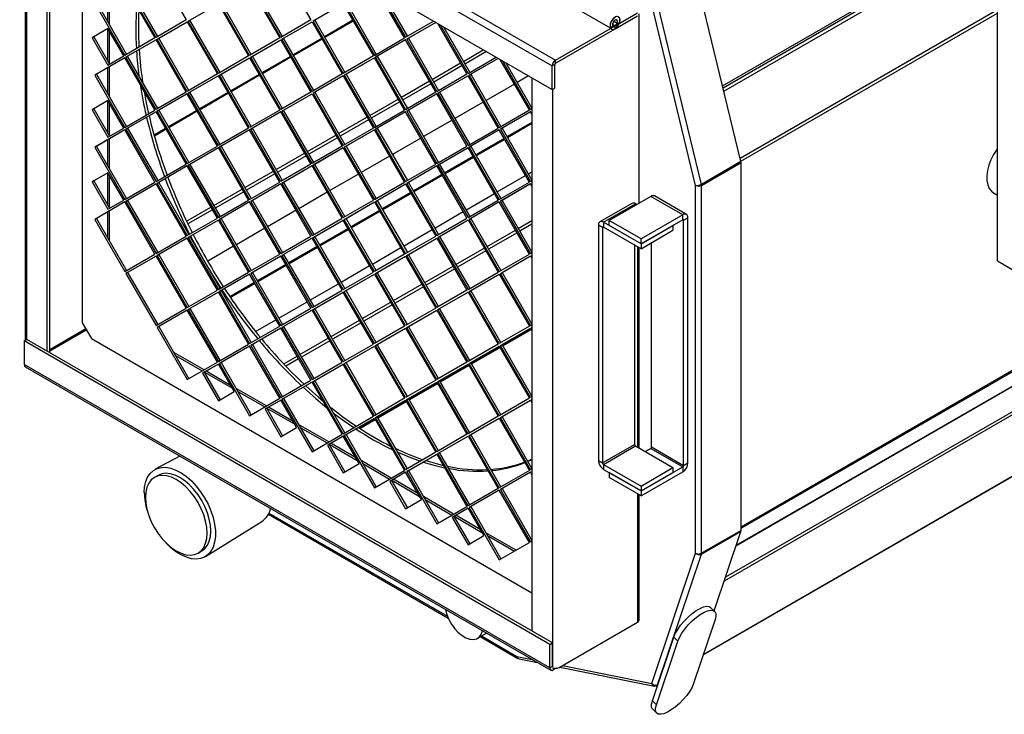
# Model space of a CAD drawing. Header units: millimetres. Extents: x 6 to 1085, y -668 to 515.
# Tile 2 of 9: x 588 to 915, y -668 to -438. Entities that reach past the tile are written whole.
import ezdxf

# ---------------------------------------------------------------- set-up
doc = ezdxf.new("R2010")
doc.units = ezdxf.units.MM

msp = doc.modelspace()

# ---------------------------------------------------------------- linework, layer by layer
at = {"color": 7, "linetype": 'Continuous', "lineweight": 25}
for p, q in [((912.32, -517.97), (912.32, -254.75)), ((783.94, -440.73), (607.16, -338.68)), ((588.89, -349.24), (765.66, -451.29)), ((587.76, -351.19), (764.53, -453.25)), ((587.76, -359.03), (764.53, -461.08)), ((589.62, -360.11), (589.62, -544.29)), ((596.88, -547.95), (596.88, -364.3)), ((597.73, -548.44), (597.73, -364.79)), ((608.54, -371.03), (608.54, -538.56)), ((821.56, -461.62), (912.32, -409.22)), ((633.01, -420.65), (643.01, -437.97)), ((674.45, -420.64), (684.45, -437.96)), ((827.21, -484.95), (812.64, -424.75)), ((622.65, -426.63), (632.65, -443.95)), ((633.01, -443.74), (623.01, -426.42)), ((633.58, -443.42), (623.58, -426.1)), ((664.09, -426.63), (674.09, -443.95)), ((674.45, -443.74), (664.45, -426.42)), ((675.01, -443.41), (665.01, -426.09)), ((715.52, -443.94), (705.87, -427.22)), ((706.59, -427.63), (715.88, -443.73)), ((707.72, -428.29), (716.45, -443.41)), ((612.65, -432.4), (622.65, -449.72)), ((613.22, -432.08), (623.22, -449.4)), ((643.73, -438.38), (653.73, -432.61)), ((644.29, -438.06), (653.73, -432.61)), ((653.73, -432.61), (663.73, -449.93)), ((664.09, -449.72), (654.09, -432.4)), ((664.65, -449.39), (654.65, -432.07)), ((695.17, -432.6), (685.17, -438.38)), ((695.17, -432.6), (685.73, -438.05)), ((695.17, -432.6), (705.17, -449.92)), ((695.52, -432.4), (705.52, -449.72)), ((696.09, -432.07), (706.09, -449.39)), ((812.12, -492.91), (797.59, -432.86)), ((814.06, -492.54), (799.48, -432.34)), ((643.01, -437.97), (633.01, -443.74)), ((684.45, -437.96), (674.45, -443.74)), ((785.39, -439.9), (792.89, -435.57)), ((785.39, -440.88), (792.89, -436.55)), ((793.36, -498.79), (793.36, -435.91)), ((617.04, -440.84), (611.79, -443.87)), ((617.04, -440.84), (612.36, -443.54)), ((622.29, -449.93), (617.04, -440.84)), ((633.37, -444.36), (643.37, -438.59)), ((633.94, -444.04), (643.37, -438.59)), ((643.37, -438.59), (653.37, -455.91)), ((643.73, -438.38), (644.29, -438.06)), ((653.73, -455.7), (643.73, -438.38)), ((654.29, -455.38), (644.29, -438.06)), ((674.81, -444.36), (684.81, -438.59)), ((675.37, -444.03), (684.81, -438.59)), ((684.81, -438.59), (694.81, -455.91)), ((685.17, -438.38), (685.73, -438.05)), ((685.17, -438.38), (695.17, -455.7)), ((685.73, -438.05), (695.73, -455.37)), ((715.88, -443.73), (725.18, -438.37)), ((725.9, -438.78), (716.24, -444.36)), ((725.9, -438.78), (716.81, -444.03)), ((736.24, -455.9), (726.59, -439.18)), ((727.31, -439.59), (736.6, -455.7)), ((728.44, -440.25), (737.17, -455.37)), ((765.66, -451.29), (785.39, -439.9)), ((765.66, -452.27), (785.39, -440.88)), ((784.68, -439.82), (783.94, -440.73)), ((785, -438.36), (786.1, -439)), ((785.39, -440.88), (785.39, -439.9)), ((786.1, -439), (786.85, -439.05)), ((612.36, -443.54), (611.79, -443.87)), ((611.79, -443.87), (617.04, -452.96)), ((612.36, -443.54), (617.61, -452.64)), ((632.65, -443.95), (622.65, -449.72)), ((633.37, -444.36), (633.94, -444.04)), ((643.37, -461.69), (633.37, -444.36)), ((643.94, -461.36), (633.94, -444.04)), ((674.09, -443.95), (664.09, -449.72)), ((674.81, -444.36), (675.37, -444.03)), ((684.81, -461.68), (674.81, -444.36)), ((685.37, -461.35), (675.37, -444.03)), ((705.52, -449.72), (715.52, -443.94)), ((716.24, -444.36), (716.81, -444.03)), ((716.24, -444.36), (726.24, -461.68)), ((716.81, -444.03), (726.81, -461.35)), ((633.01, -444.57), (623.01, -450.35)), ((633.01, -444.57), (623.58, -450.02)), ((643.01, -461.89), (633.01, -444.57)), ((664.45, -450.34), (674.45, -444.57)), ((665.01, -450.02), (674.45, -444.57)), ((674.45, -444.57), (684.45, -461.89)), ((715.88, -444.56), (705.88, -450.34)), ((715.88, -444.56), (706.45, -450.01)), ((725.88, -461.88), (715.88, -444.56)), ((622.65, -450.55), (612.65, -456.33)), ((622.65, -450.55), (613.22, -456)), ((617.04, -452.96), (622.29, -449.93)), ((632.65, -467.87), (622.65, -450.55)), ((623.01, -450.35), (623.58, -450.02)), ((633.01, -467.67), (623.01, -450.35)), ((633.58, -467.34), (623.58, -450.02)), ((663.73, -449.93), (653.73, -455.7)), ((654.09, -456.33), (664.09, -450.55)), ((654.65, -456), (664.09, -450.55)), ((664.09, -450.55), (674.09, -467.87)), ((664.45, -450.34), (665.01, -450.02)), ((674.45, -467.66), (664.45, -450.34)), ((675.01, -467.34), (665.01, -450.02)), ((705.17, -449.92), (695.17, -455.7)), ((705.52, -450.55), (695.52, -456.32)), ((705.52, -450.55), (696.09, -455.99)), ((715.52, -467.87), (705.52, -450.55)), ((705.88, -450.34), (706.45, -450.01)), ((705.88, -450.34), (715.88, -467.66)), ((706.45, -450.01), (716.45, -467.33)), ((736.6, -455.7), (745.9, -450.33)), ((746.62, -450.74), (736.96, -456.32)), ((746.62, -450.74), (737.53, -455.99)), ((756.96, -467.86), (747.31, -451.14)), ((748.03, -451.56), (757.32, -467.66)), ((749.16, -452.21), (757.81, -467.2)), ((765.38, -452.76), (764.53, -453.25)), ((764.53, -461.08), (764.53, -453.25)), ((765.38, -460.59), (765.38, -452.76)), ((765.66, -452.27), (765.66, -451.29)), ((613.22, -456), (612.65, -456.33)), ((612.65, -456.33), (622.65, -473.65)), ((613.22, -456), (623.22, -473.32)), ((653.37, -455.91), (643.37, -461.69)), ((653.73, -456.53), (643.73, -462.31)), ((653.73, -456.53), (644.29, -461.98)), ((663.73, -473.85), (653.73, -456.53)), ((654.09, -456.33), (654.65, -456)), ((664.09, -473.65), (654.09, -456.33)), ((664.65, -473.32), (654.65, -456)), ((694.81, -455.91), (684.81, -461.68)), ((695.17, -456.53), (685.17, -462.3)), ((695.17, -456.53), (685.73, -461.98)), ((695.17, -456.53), (705.17, -473.85)), ((695.52, -456.32), (696.09, -455.99)), ((695.52, -456.32), (705.52, -473.64)), ((696.09, -455.99), (706.09, -473.32)), ((726.24, -461.68), (736.24, -455.9)), ((736.6, -456.52), (726.6, -462.3)), ((736.6, -456.52), (727.17, -461.97)), ((746.6, -473.85), (736.6, -456.52)), ((736.96, -456.32), (737.53, -455.99)), ((736.96, -456.32), (746.96, -473.64)), ((737.53, -455.99), (747.53, -473.31)), ((756.71, -456.57), (752.93, -458.75)), ((757.81, -457.21), (757.81, -640.86)), ((752.01, -459.28), (742.57, -464.73)), ((764.53, -461.08), (765.38, -460.59)), ((643.01, -461.89), (633.01, -467.67)), ((643.37, -462.51), (633.37, -468.29)), ((643.37, -462.51), (633.94, -467.96)), ((653.37, -479.84), (643.37, -462.51)), ((643.73, -462.31), (644.29, -461.98)), ((653.73, -479.63), (643.73, -462.31)), ((654.29, -479.3), (644.29, -461.98)), ((684.45, -461.89), (674.45, -467.66)), ((674.81, -468.29), (684.81, -462.51)), ((675.37, -467.96), (684.81, -462.51)), ((684.81, -462.51), (694.81, -479.83)), ((685.17, -462.3), (685.73, -461.98)), ((685.17, -462.3), (695.17, -479.62)), ((685.73, -461.98), (695.73, -479.3)), ((715.88, -467.66), (725.88, -461.88)), ((726.24, -462.51), (716.24, -468.28)), ((726.24, -462.51), (716.81, -467.96)), ((736.24, -479.83), (726.24, -462.51)), ((726.6, -462.3), (727.17, -461.97)), ((726.6, -462.3), (736.6, -479.62)), ((727.17, -461.97), (737.17, -479.29)), ((617.04, -464.76), (611.79, -467.8)), ((617.04, -464.76), (612.36, -467.47)), ((622.29, -473.86), (617.04, -464.76)), ((741.65, -465.27), (732.21, -470.71)), ((757.32, -467.66), (757.81, -467.37)), ((612.36, -467.47), (611.79, -467.8)), ((611.79, -467.8), (617.04, -476.89)), ((612.36, -467.47), (617.61, -476.56)), ((622.65, -473.65), (632.65, -467.87)), ((633.01, -468.5), (623.01, -474.27)), ((633.01, -468.5), (623.58, -473.94)), ((643.01, -485.82), (633.01, -468.5)), ((633.37, -468.29), (633.94, -467.96)), ((633.37, -468.29), (643.37, -485.61)), ((633.94, -467.96), (643.94, -485.28)), ((674.09, -467.87), (664.09, -473.65)), ((674.45, -468.49), (664.45, -474.27)), ((674.45, -468.49), (665.01, -473.94)), ((684.45, -485.81), (674.45, -468.49)), ((674.81, -468.29), (675.37, -467.96)), ((684.81, -485.61), (674.81, -468.29)), ((685.37, -485.28), (675.37, -467.96)), ((705.52, -473.64), (715.52, -467.87)), ((715.88, -468.49), (705.88, -474.26)), ((715.88, -468.49), (706.45, -473.94)), ((725.88, -485.81), (715.88, -468.49)), ((716.24, -468.28), (716.81, -467.96)), ((716.24, -468.28), (726.24, -485.6)), ((716.81, -467.96), (726.81, -485.28)), ((746.96, -473.64), (756.96, -467.86)), ((757.32, -468.49), (747.32, -474.26)), ((757.32, -468.49), (747.89, -473.93)), ((757.81, -469.34), (757.32, -468.49)), ((757.81, -468.2), (757.68, -468.28)), ((757.81, -468.2), (757.68, -468.28)), ((757.68, -468.28), (757.81, -468.51)), ((827.25, -606.71), (1066.66, -468.5)), ((617.04, -476.89), (622.29, -473.86)), ((623.01, -474.27), (623.58, -473.94)), ((623.58, -473.94), (633.58, -491.27)), ((663.73, -473.85), (653.73, -479.63)), ((664.45, -474.27), (665.01, -473.94)), ((675.01, -491.26), (665.01, -473.94)), ((705.17, -473.85), (695.17, -479.62)), ((705.88, -474.26), (706.45, -473.94)), ((706.45, -473.94), (716.45, -491.26)), ((731.29, -471.25), (721.85, -476.69)), ((736.6, -479.62), (746.6, -473.85)), ((747.32, -474.26), (747.89, -473.93)), ((747.89, -473.93), (757.81, -491.13)), ((622.65, -474.48), (612.65, -480.25)), ((622.65, -474.48), (613.22, -479.93)), ((632.65, -491.8), (622.65, -474.48)), ((623.01, -474.27), (633.01, -491.59)), ((664.09, -474.48), (654.09, -480.25)), ((664.09, -474.48), (654.65, -479.92)), ((674.09, -491.8), (664.09, -474.48)), ((674.45, -491.59), (664.45, -474.27)), ((705.52, -474.47), (695.52, -480.25)), ((705.52, -474.47), (696.09, -479.92)), ((715.52, -491.79), (705.52, -474.47)), ((705.88, -474.26), (715.88, -491.58)), ((720.93, -477.23), (711.49, -482.67)), ((746.96, -474.47), (736.96, -480.24)), ((746.96, -474.47), (737.53, -479.92)), ((756.96, -491.79), (746.96, -474.47)), ((747.32, -474.26), (757.32, -491.58)), ((825.6, -612.55), (1064.63, -474.56)), ((825.66, -612.37), (1064.69, -474.38)), ((613.22, -479.93), (612.65, -480.25)), ((612.65, -480.25), (622.65, -497.57)), ((613.22, -479.93), (623.22, -497.25)), ((643.37, -485.61), (653.37, -479.84)), ((653.73, -480.46), (643.73, -486.23)), ((653.73, -480.46), (644.29, -485.91)), ((663.73, -497.78), (653.73, -480.46)), ((654.09, -480.25), (654.65, -479.92)), ((654.09, -480.25), (664.09, -497.57)), ((654.65, -479.92), (664.65, -497.24)), ((694.81, -479.83), (684.81, -485.61)), ((695.17, -480.45), (685.17, -486.23)), ((695.17, -480.45), (685.73, -485.9)), ((695.17, -480.45), (705.17, -497.77)), ((695.52, -480.25), (696.09, -479.92)), ((695.52, -480.25), (705.52, -497.57)), ((696.09, -479.92), (706.09, -497.24)), ((726.24, -485.6), (736.24, -479.83)), ((736.6, -480.45), (726.6, -486.22)), ((736.6, -480.45), (727.17, -485.9)), ((746.6, -497.77), (736.6, -480.45)), ((736.96, -480.24), (737.53, -479.92)), ((736.96, -480.24), (746.96, -497.56)), ((737.53, -479.92), (747.53, -497.24)), ((710.57, -483.21), (701.13, -488.65)), ((633.01, -491.59), (643.01, -485.82)), ((643.37, -486.44), (633.37, -492.21)), ((643.37, -486.44), (633.94, -491.89)), ((653.37, -503.76), (643.37, -486.44)), ((643.73, -486.23), (644.29, -485.91)), ((643.73, -486.23), (653.73, -503.55)), ((644.29, -485.91), (654.29, -503.23)), ((684.45, -485.81), (674.45, -491.59)), ((684.81, -486.44), (674.81, -492.21)), ((684.81, -486.44), (675.37, -491.88)), ((694.81, -503.76), (684.81, -486.44)), ((685.17, -486.23), (685.73, -485.9)), ((695.17, -503.55), (685.17, -486.23)), ((695.73, -503.22), (685.73, -485.9)), ((715.88, -491.58), (725.88, -485.81)), ((726.24, -486.43), (716.24, -492.21)), ((726.24, -486.43), (716.81, -491.88)), ((736.24, -503.75), (726.24, -486.43)), ((726.6, -486.22), (727.17, -485.9)), ((726.6, -486.22), (736.6, -503.54)), ((727.17, -485.9), (737.17, -503.22)), ((827.21, -484.95), (814.06, -492.54)), ((814.1, -492.9), (827.25, -485.31)), ((826.92, -485.11), (827.25, -485.31)), ((827.25, -607.44), (827.25, -485.31)), ((617.04, -488.69), (611.79, -491.72)), ((617.04, -488.69), (612.36, -491.39)), ((622.29, -497.78), (617.04, -488.69)), ((700.21, -489.19), (690.77, -494.64)), ((746.28, -495.08), (755.72, -489.64)), ((756.64, -489.1), (757.81, -488.43)), ((612.36, -491.39), (611.79, -491.72)), ((611.79, -491.72), (617.04, -500.81)), ((612.36, -491.39), (617.61, -500.49)), ((622.65, -497.57), (632.65, -491.8)), ((633.01, -492.42), (623.01, -498.2)), ((633.01, -492.42), (623.58, -497.87)), ((643.01, -509.74), (633.01, -492.42)), ((633.37, -492.21), (633.94, -491.89)), ((633.37, -492.21), (643.37, -509.53)), ((633.94, -491.89), (643.94, -509.21)), ((664.09, -497.57), (674.09, -491.8)), ((674.45, -492.42), (664.45, -498.19)), ((674.45, -492.42), (665.01, -497.87)), ((684.45, -509.74), (674.45, -492.42)), ((674.81, -492.21), (675.37, -491.88)), ((674.81, -492.21), (684.81, -509.53)), ((675.37, -491.88), (685.37, -509.2)), ((705.52, -497.57), (715.52, -491.79)), ((705.88, -498.19), (715.88, -492.41)), ((706.45, -497.86), (715.88, -492.41)), ((715.88, -492.41), (725.88, -509.73)), ((716.24, -492.21), (716.81, -491.88)), ((716.24, -492.21), (726.24, -509.53)), ((716.81, -491.88), (726.81, -509.2)), ((746.96, -497.56), (756.96, -491.79)), ((757.32, -492.41), (747.32, -498.18)), ((757.32, -492.41), (747.89, -497.86)), ((757.32, -491.58), (757.81, -491.29)), ((757.81, -493.27), (757.32, -492.41)), ((757.81, -492.12), (757.68, -492.2)), ((757.68, -492.2), (757.81, -492.12)), ((757.68, -492.2), (757.81, -492.44)), ((812.12, -615.03), (812.12, -492.91)), ((813.73, -492.68), (814.1, -492.9)), ((814.1, -615.04), (814.1, -492.9)), ((689.85, -495.17), (680.41, -500.62)), ((735.92, -501.06), (745.36, -495.62)), ((797.27, -496.53), (783.41, -504.53)), ((807.88, -502.65), (797.27, -496.53)), ((809.08, -502.53), (798.47, -496.41)), ((911.06, -495.36), (912.32, -496.09)), ((622.65, -498.4), (612.65, -504.18)), ((622.65, -498.4), (613.22, -503.85)), ((617.04, -500.81), (622.29, -497.78)), ((632.65, -515.72), (622.65, -498.4)), ((623.01, -498.2), (623.58, -497.87)), ((623.01, -498.2), (633.01, -515.52)), ((623.58, -497.87), (633.58, -515.19)), ((653.73, -503.55), (663.73, -497.78)), ((664.09, -498.4), (654.09, -504.17)), ((664.09, -498.4), (654.65, -503.85)), ((674.09, -515.72), (664.09, -498.4)), ((664.45, -498.19), (665.01, -497.87)), ((664.45, -498.19), (674.45, -515.51)), ((665.01, -497.87), (675.01, -515.19)), ((695.17, -503.55), (705.17, -497.77)), ((695.52, -504.17), (705.52, -498.4)), ((696.09, -503.84), (705.52, -498.4)), ((705.52, -498.4), (715.52, -515.72)), ((705.88, -498.19), (706.45, -497.86)), ((705.88, -498.19), (715.88, -515.51)), ((706.45, -497.86), (716.45, -515.18)), ((736.6, -503.54), (746.6, -497.77)), ((746.96, -498.39), (736.96, -504.17)), ((746.96, -498.39), (737.53, -503.84)), ((756.96, -515.71), (746.96, -498.39)), ((747.32, -498.18), (747.89, -497.86)), ((747.32, -498.18), (757.32, -515.51)), ((747.89, -497.86), (757.81, -515.06)), ((790.98, -498.86), (780.37, -504.98)), ((781.57, -505.1), (792.18, -498.97)), ((792.6, -499.22), (792.18, -498.97)), ((679.49, -501.15), (670.05, -506.6)), ((725.56, -507.05), (735, -501.6)), ((807.88, -502.65), (794.02, -510.65)), ((807.88, -504.28), (807.88, -502.65)), ((613.22, -503.85), (612.65, -504.18)), ((612.65, -504.18), (622.65, -521.5)), ((613.22, -503.85), (623.22, -521.17)), ((643.37, -509.53), (653.37, -503.76)), ((653.73, -504.38), (643.73, -510.16)), ((653.73, -504.38), (644.29, -509.83)), ((663.73, -521.7), (653.73, -504.38)), ((654.09, -504.17), (654.65, -503.85)), ((654.09, -504.17), (664.09, -521.49)), ((654.65, -503.85), (664.65, -521.17)), ((684.81, -509.53), (694.81, -503.76)), ((685.17, -510.15), (695.17, -504.38)), ((685.73, -509.83), (695.17, -504.38)), ((705.17, -521.7), (695.17, -504.38)), ((695.52, -504.17), (696.09, -503.84)), ((705.52, -521.49), (695.52, -504.17)), ((706.09, -521.16), (696.09, -503.84)), ((726.24, -509.53), (736.24, -503.75)), ((726.6, -510.15), (736.6, -504.37)), ((727.17, -509.82), (736.6, -504.37)), ((736.6, -504.37), (746.6, -521.69)), ((736.96, -504.17), (737.53, -503.84)), ((736.96, -504.17), (746.96, -521.49)), ((737.53, -503.84), (747.53, -521.16)), ((781.29, -506.89), (779.88, -506.08)), ((779.88, -506.08), (779.88, -584.22)), ((781.57, -505.1), (781.57, -506.73)), ((794.02, -512.28), (781.57, -505.1)), ((794.02, -510.65), (783.41, -504.53)), ((783.41, -506.16), (783.41, -504.53)), ((794.02, -512.28), (783.41, -506.16)), ((807.88, -504.28), (794.02, -512.28)), ((794.02, -512.28), (804.63, -506.16)), ((804.63, -506.16), (804.63, -507.79)), ((808.16, -504.44), (809.58, -503.63)), ((808.16, -585.85), (808.16, -504.44)), ((809.58, -585.04), (809.58, -503.63)), ((633.01, -515.52), (643.01, -509.74)), ((643.73, -510.16), (644.29, -509.83)), ((644.29, -509.83), (654.29, -527.15)), ((669.13, -507.13), (659.69, -512.58)), ((674.45, -515.51), (684.45, -509.74)), ((685.17, -510.15), (685.73, -509.83)), ((695.73, -527.15), (685.73, -509.83)), ((715.2, -513.03), (724.64, -507.58)), ((715.88, -515.51), (725.88, -509.73)), ((726.6, -510.15), (727.17, -509.82)), ((727.17, -509.82), (737.17, -527.14)), ((781.29, -506.89), (781.29, -585.04)), ((794.02, -513.92), (781.57, -506.73)), ((794.02, -513.92), (804.63, -507.79)), ((643.37, -510.36), (633.37, -516.14)), ((643.37, -510.36), (633.94, -515.81)), ((653.37, -527.68), (643.37, -510.36)), ((643.73, -510.16), (653.73, -527.48)), ((658.77, -513.11), (650.17, -518.08)), ((684.81, -510.36), (674.81, -516.13)), ((684.81, -510.36), (675.37, -515.81)), ((694.81, -527.68), (684.81, -510.36)), ((695.17, -527.47), (685.17, -510.15)), ((716.24, -516.13), (726.24, -510.36)), ((716.81, -515.8), (726.24, -510.36)), ((726.24, -510.36), (736.24, -527.68)), ((726.6, -510.15), (736.6, -527.47)), ((791.9, -512.69), (791.9, -578.91)), ((794.02, -512.28), (794.02, -510.65)), ((794.02, -512.28), (794.02, -513.92)), ((797.55, -579.73), (797.55, -511.87)), ((814.65, -648.79), (1052.16, -511.68)), ((622.65, -521.5), (632.65, -515.72)), ((633.01, -516.35), (623.01, -522.12)), ((633.01, -516.35), (623.58, -521.79)), ((643.01, -533.67), (633.01, -516.35)), ((633.37, -516.14), (633.94, -515.81)), ((633.37, -516.14), (643.37, -533.46)), ((633.94, -515.81), (643.94, -533.13)), ((664.09, -521.49), (674.09, -515.72)), ((674.45, -516.34), (664.45, -522.12)), ((674.45, -516.34), (665.01, -521.79)), ((684.45, -533.66), (674.45, -516.34)), ((674.81, -516.13), (675.37, -515.81)), ((674.81, -516.13), (684.81, -533.46)), ((675.37, -515.81), (685.37, -533.13)), ((704.84, -519.01), (714.28, -513.56)), ((715.52, -515.72), (705.52, -521.49)), ((705.88, -522.11), (715.88, -516.34)), ((706.45, -521.79), (715.88, -516.34)), ((715.88, -516.34), (725.88, -533.66)), ((716.24, -516.13), (716.81, -515.8)), ((726.24, -533.45), (716.24, -516.13)), ((726.81, -533.12), (716.81, -515.8)), ((746.96, -521.49), (756.96, -515.71)), ((747.32, -522.11), (757.32, -516.33)), ((747.89, -521.78), (757.32, -516.33)), ((757.32, -515.51), (757.81, -515.22)), ((757.32, -516.33), (757.81, -517.19)), ((757.81, -516.05), (757.68, -516.13)), ((757.68, -516.13), (757.81, -516.05)), ((757.68, -516.13), (757.81, -516.36)), ((793.36, -580.08), (793.36, -513.53)), ((694.48, -524.99), (703.92, -519.54)), ((912.32, -517.97), (917.97, -521.24)), ((623.58, -521.79), (623.01, -522.12)), ((623.01, -522.12), (633.01, -539.44)), ((623.58, -521.79), (633.58, -539.12)), ((653.73, -527.48), (663.73, -521.7)), ((664.09, -522.32), (654.09, -528.1)), ((664.09, -522.32), (654.65, -527.77)), ((674.09, -539.64), (664.09, -522.32)), ((664.45, -522.12), (665.01, -521.79)), ((664.45, -522.12), (674.45, -539.44)), ((665.01, -521.79), (675.01, -539.11)), ((695.17, -527.47), (705.17, -521.7)), ((695.52, -528.1), (705.52, -522.32)), ((696.09, -527.77), (705.52, -522.32)), ((705.52, -522.32), (715.52, -539.64)), ((705.88, -522.11), (706.45, -521.79)), ((715.88, -539.43), (705.88, -522.11)), ((716.45, -539.11), (706.45, -521.79)), ((736.6, -527.47), (746.6, -521.69)), ((736.96, -528.09), (746.96, -522.32)), ((737.53, -527.76), (746.96, -522.32)), ((746.96, -522.32), (756.96, -539.64)), ((747.32, -522.11), (747.89, -521.78)), ((747.32, -522.11), (757.32, -539.43)), ((747.89, -521.78), (757.81, -538.98)), ((684.12, -530.97), (693.56, -525.52)), ((643.37, -533.46), (653.37, -527.68)), ((653.73, -528.31), (643.73, -534.08)), ((653.73, -528.31), (644.29, -533.75)), ((663.73, -545.63), (653.73, -528.31)), ((654.09, -528.1), (654.65, -527.77)), ((654.09, -528.1), (664.09, -545.42)), ((654.65, -527.77), (664.65, -545.09)), ((684.81, -533.46), (694.81, -527.68)), ((685.17, -534.08), (695.17, -528.3)), ((685.73, -533.75), (695.17, -528.3)), ((705.17, -545.62), (695.17, -528.3)), ((695.52, -528.1), (696.09, -527.77)), ((705.52, -545.42), (695.52, -528.1)), ((706.09, -545.09), (696.09, -527.77)), ((736.24, -527.68), (726.24, -533.45)), ((726.6, -534.07), (736.6, -528.3)), ((727.17, -533.75), (736.6, -528.3)), ((736.6, -528.3), (746.6, -545.62)), ((736.96, -528.09), (737.53, -527.76)), ((746.96, -545.41), (736.96, -528.09)), ((747.53, -545.09), (737.53, -527.76)), ((673.76, -536.95), (683.2, -531.5)), ((633.01, -539.44), (643.01, -533.67)), ((643.37, -534.29), (633.37, -540.06)), ((643.37, -534.29), (633.93, -539.74)), ((653.37, -551.61), (643.37, -534.29)), ((643.73, -534.08), (644.29, -533.75)), ((643.73, -534.08), (653.73, -551.4)), ((644.29, -533.75), (654.29, -551.08)), ((674.45, -539.44), (684.45, -533.66)), ((684.81, -534.28), (674.81, -540.06)), ((684.81, -534.28), (675.37, -539.73)), ((694.81, -551.61), (684.81, -534.28)), ((685.17, -534.08), (685.73, -533.75)), ((695.17, -551.4), (685.17, -534.08)), ((695.73, -551.07), (685.73, -533.75)), ((725.88, -533.66), (715.88, -539.43)), ((716.24, -540.06), (726.24, -534.28)), ((716.81, -539.73), (726.24, -534.28)), ((726.24, -534.28), (736.24, -551.6)), ((726.6, -534.07), (727.17, -533.75)), ((736.6, -551.39), (726.6, -534.07)), ((737.17, -551.07), (727.17, -533.75)), ((608.54, -538.56), (611.54, -543.75)), ((666.06, -541.39), (672.84, -537.48)), ((757.32, -539.43), (757.81, -539.14)), ((609.69, -540.54), (597.73, -547.44)), ((597.73, -547.78), (609.83, -540.79)), ((633.93, -539.74), (633.37, -540.06)), ((633.37, -540.06), (643.37, -557.38)), ((633.93, -539.74), (643.93, -557.06)), ((664.09, -545.42), (674.09, -539.64)), ((674.45, -540.27), (664.45, -546.04)), ((674.45, -540.27), (665.01, -545.72)), ((684.45, -557.59), (674.45, -540.27)), ((674.81, -540.06), (675.37, -539.73)), ((674.81, -540.06), (684.81, -557.38)), ((675.37, -539.73), (685.37, -557.05)), ((715.52, -539.64), (705.52, -545.42)), ((705.88, -546.04), (715.88, -540.26)), ((706.45, -545.71), (715.88, -540.26)), ((715.88, -540.26), (725.88, -557.58)), ((716.24, -540.06), (716.81, -539.73)), ((726.24, -557.38), (716.24, -540.06)), ((726.81, -557.05), (716.81, -539.73)), ((756.96, -539.64), (746.96, -545.41)), ((747.32, -546.03), (757.32, -540.26)), ((747.89, -545.71), (757.32, -540.26)), ((757.32, -540.26), (757.81, -541.12)), ((757.68, -540.05), (757.81, -539.97)), ((757.68, -540.05), (757.81, -539.97)), ((757.81, -540.29), (757.68, -540.05)), ((589.23, -544.52), (590.08, -544.03)), ((763.75, -645.26), (589.23, -544.52)), ((589.23, -544.52), (589.23, -552.35)), ((764.6, -644.77), (590.08, -544.03)), ((611.54, -543.75), (757.81, -628.19)), ((653.73, -551.4), (663.73, -545.63)), ((664.45, -546.04), (665.01, -545.72)), ((665.01, -545.72), (675.01, -563.04)), ((695.17, -551.4), (705.17, -545.62)), ((705.88, -546.04), (706.45, -545.71)), ((716.45, -563.03), (706.45, -545.71)), ((746.6, -545.62), (736.6, -551.39)), ((747.32, -546.03), (747.89, -545.71)), ((757.81, -562.91), (747.89, -545.71)), ((664.09, -546.25), (654.09, -552.02)), ((664.09, -546.25), (654.65, -551.7)), ((674.09, -563.57), (664.09, -546.25)), ((664.45, -546.04), (674.45, -563.36)), ((695.52, -552.02), (705.52, -546.25)), ((696.09, -551.69), (705.52, -546.25)), ((705.52, -546.25), (715.52, -563.57)), ((715.88, -563.36), (705.88, -546.04)), ((736.96, -552.02), (746.96, -546.24)), ((737.53, -551.69), (746.96, -546.24)), ((746.96, -546.24), (756.96, -563.56)), ((757.32, -563.35), (747.32, -546.03)), ((763.75, -653.1), (589.23, -552.35)), ((643.37, -557.38), (653.37, -551.61)), ((653.73, -552.23), (648.48, -555.26)), ((653.73, -552.23), (649.04, -554.94)), ((658.98, -561.32), (653.73, -552.23)), ((654.65, -551.7), (654.09, -552.02)), ((654.09, -552.02), (664.09, -569.34)), ((654.65, -551.7), (664.65, -569.02)), ((684.81, -557.38), (694.81, -551.61)), ((685.17, -558), (695.17, -552.23)), ((685.73, -557.68), (695.17, -552.23)), ((705.17, -569.55), (695.17, -552.23)), ((695.52, -552.02), (696.09, -551.69)), ((705.52, -569.34), (695.52, -552.02)), ((706.09, -569.01), (696.09, -551.69)), ((736.24, -551.6), (726.24, -557.38)), ((726.6, -558), (736.6, -552.22)), ((727.17, -557.67), (736.6, -552.22)), ((736.6, -552.22), (746.6, -569.54)), ((736.96, -552.02), (737.53, -551.69)), ((746.96, -569.34), (736.96, -552.02)), ((747.53, -569.01), (737.53, -551.69)), ((589.57, -553.09), (764.08, -653.83)), ((649.04, -554.94), (648.48, -555.26)), ((648.48, -555.26), (653.73, -564.36)), ((649.04, -554.94), (654.29, -564.03)), ((674.45, -563.36), (684.45, -557.59)), ((684.81, -558.21), (674.81, -563.98)), ((684.81, -558.21), (675.37, -563.66)), ((694.81, -575.53), (684.81, -558.21)), ((685.17, -558), (685.73, -557.68)), ((695.17, -575.32), (685.17, -558)), ((695.73, -575), (685.73, -557.68)), ((725.88, -557.58), (715.88, -563.36)), ((716.24, -563.98), (726.24, -558.21)), ((716.81, -563.65), (726.24, -558.21)), ((726.24, -558.21), (736.24, -575.53)), ((726.6, -558), (727.17, -557.67)), ((736.6, -575.32), (726.6, -558)), ((737.17, -574.99), (727.17, -557.67)), ((653.73, -564.36), (658.98, -561.32)), ((664.09, -569.34), (674.09, -563.57)), ((674.45, -564.19), (669.2, -567.22)), ((674.45, -564.19), (669.76, -566.9)), ((679.7, -573.28), (674.45, -564.19)), ((675.37, -563.66), (674.81, -563.98)), ((674.81, -563.98), (684.81, -581.3)), ((675.37, -563.66), (685.37, -580.98)), ((715.52, -563.57), (705.52, -569.34)), ((705.88, -569.96), (715.88, -564.19)), ((706.45, -569.64), (715.88, -564.19)), ((715.88, -564.19), (725.88, -581.51)), ((716.24, -563.98), (716.81, -563.65)), ((726.24, -581.3), (716.24, -563.98)), ((726.81, -580.97), (716.81, -563.65)), ((756.96, -563.56), (746.96, -569.34)), ((747.32, -569.96), (757.32, -564.18)), ((747.89, -569.63), (757.32, -564.18)), ((757.81, -563.07), (757.32, -563.35)), ((757.32, -564.18), (757.81, -565.04)), ((757.68, -563.98), (757.81, -563.9)), ((757.68, -563.98), (757.81, -563.9)), ((757.81, -564.21), (757.68, -563.98)), ((669.76, -566.9), (669.2, -567.22)), ((669.2, -567.22), (674.45, -576.32)), ((669.76, -566.9), (675.01, -575.99)), ((695.17, -575.32), (705.17, -569.55)), ((695.52, -575.94), (705.52, -570.17)), ((696.09, -575.62), (705.52, -570.17)), ((705.52, -570.17), (715.52, -587.49)), ((705.88, -569.96), (706.45, -569.64)), ((715.88, -587.28), (705.88, -569.96)), ((716.45, -586.96), (706.45, -569.64)), ((746.6, -569.54), (736.6, -575.32)), ((736.96, -575.94), (746.96, -570.17)), ((737.53, -575.61), (746.96, -570.17)), ((746.96, -570.17), (756.96, -587.49)), ((747.32, -569.96), (747.89, -569.63)), ((757.32, -587.28), (747.32, -569.96)), ((757.81, -586.83), (747.89, -569.63)), ((674.45, -576.32), (679.7, -573.28)), ((684.81, -581.3), (694.81, -575.53)), ((695.17, -576.15), (689.92, -579.18)), ((695.17, -576.15), (690.48, -578.86)), ((700.42, -585.25), (695.17, -576.15)), ((696.09, -575.62), (695.52, -575.94)), ((695.52, -575.94), (705.52, -593.27)), ((696.09, -575.62), (706.09, -592.94)), ((736.24, -575.53), (726.24, -581.3)), ((726.6, -581.92), (736.6, -576.15)), ((727.17, -581.6), (736.6, -576.15)), ((736.6, -576.15), (746.6, -593.47)), ((736.96, -575.94), (737.53, -575.61)), ((746.96, -593.26), (736.96, -575.94)), ((747.53, -592.93), (737.53, -575.61)), ((690.48, -578.86), (689.92, -579.18)), ((689.92, -579.18), (695.17, -588.28)), ((690.48, -578.86), (695.73, -587.95)), ((725.88, -581.51), (715.88, -587.28)), ((726.6, -581.92), (727.17, -581.6)), ((737.17, -598.92), (727.17, -581.6)), ((781.29, -585.04), (791.9, -578.91)), ((781.57, -585.53), (792.18, -579.4)), ((792.18, -579.4), (804.63, -586.59)), ((795.43, -581.28), (797.27, -580.22)), ((797.27, -580.22), (807.88, -586.34)), ((797.55, -579.73), (808.16, -585.85)), ((640.95, -582.75), (632.73, -587.15)), ((716.24, -587.9), (726.24, -582.13)), ((716.81, -587.58), (726.24, -582.13)), ((726.24, -582.13), (736.24, -599.45)), ((736.6, -599.24), (726.6, -581.92)), ((779.88, -584.22), (781.29, -585.04)), ((808.16, -585.85), (809.58, -585.04)), ((695.17, -588.28), (700.42, -585.25)), ((705.52, -593.27), (715.52, -587.49)), ((715.88, -588.11), (710.63, -591.14)), ((715.88, -588.11), (711.2, -590.82)), ((721.13, -597.21), (715.88, -588.11)), ((716.81, -587.58), (716.24, -587.9)), ((716.24, -587.9), (726.24, -605.23)), ((716.81, -587.58), (726.81, -604.9)), ((756.96, -587.49), (746.96, -593.26)), ((757.32, -588.11), (747.32, -593.88)), ((757.32, -588.11), (747.89, -593.56)), ((757.81, -586.99), (757.32, -587.28)), ((757.81, -588.97), (757.32, -588.11)), ((757.81, -587.82), (757.68, -587.9)), ((757.81, -587.82), (757.68, -587.9)), ((757.68, -587.9), (757.81, -588.14)), ((781.57, -585.53), (781.57, -587.16)), ((781.57, -585.53), (794.02, -592.71)), ((781.57, -587.16), (794.02, -594.34)), ((794.02, -594.34), (783.41, -588.22)), ((783.41, -588.22), (783.41, -589.85)), ((794.02, -594.34), (807.88, -586.34)), ((794.02, -592.71), (804.63, -586.59)), ((794.02, -595.98), (807.88, -587.98)), ((794.02, -594.34), (804.63, -588.22)), ((804.63, -586.59), (804.63, -588.22)), ((807.88, -586.34), (807.88, -587.98)), ((633.68, -589.15), (632.48, -589.84)), ((711.2, -590.82), (710.63, -591.14)), ((710.63, -591.14), (715.88, -600.24)), ((711.2, -590.82), (716.45, -599.91)), ((794.02, -595.98), (783.41, -589.85)), ((746.6, -593.47), (736.6, -599.24)), ((746.96, -594.09), (736.96, -599.87)), ((746.96, -594.09), (737.53, -599.54)), ((756.96, -611.41), (746.96, -594.09)), ((747.89, -593.56), (747.32, -593.88)), ((747.32, -593.88), (757.32, -611.21)), ((747.89, -593.56), (757.81, -610.75)), ((794.02, -592.71), (794.02, -594.34)), ((794.02, -594.34), (794.02, -595.98)), ((715.88, -600.24), (721.13, -597.21)), ((793.36, -637.25), (793.36, -595.59)), ((726.24, -605.23), (736.24, -599.45)), ((736.6, -600.07), (731.35, -603.11)), ((736.6, -600.07), (731.92, -602.78)), ((741.85, -609.17), (736.6, -600.07)), ((737.53, -599.54), (736.96, -599.87)), ((736.96, -599.87), (746.96, -617.19)), ((737.53, -599.54), (747.53, -616.86)), ((649.44, -616.08), (668.17, -604.45)), ((670.3, -602.07), (730.01, -636.54)), ((731.92, -602.78), (731.35, -603.11)), ((731.35, -603.11), (736.6, -612.2)), ((731.92, -602.78), (737.17, -611.87)), ((814.06, -615.34), (827.21, -607.75)), ((827.25, -607.44), (814.1, -615.04)), ((818.33, -634.18), (827.21, -607.75)), ((827.02, -607.58), (827.21, -607.75)), ((736.6, -612.2), (741.85, -609.17)), ((757.32, -611.21), (757.81, -610.92)), ((646.98, -614.96), (648.18, -614.26)), ((746.96, -617.19), (756.96, -611.41)), ((797.59, -658.29), (812.12, -615.03)), ((799.48, -658.72), (814.06, -615.34)), ((818.44, -634.29), (817.1, -633.01)), ((818.6, -637.06), (811.5, -658.2)), ((766.87, -652.92), (792.89, -637.9)), ((739.76, -643.22), (742.73, -641.5)), ((740.66, -642.69), (753.15, -649.9)), ((797.78, -664.06), (804.88, -642.92)), ((804.88, -642.92), (806.22, -644.2)), ((763.75, -645.26), (764.6, -644.77)), ((763.75, -653.1), (763.75, -645.26)), ((764.6, -652.61), (764.6, -644.77)), ((799.12, -665.34), (806.22, -644.2)), ((753.56, -650.05), (759.68, -651.29)), ((764.6, -652.61), (763.75, -653.1)), ((765.85, -653.19), (764.88, -653.75)), ((767.1, -652.79), (798.45, -659.13)), ((798.98, -659.01), (799.48, -658.72)), ((799.59, -658.66), (799.48, -658.72)), ((797.78, -664.06), (799.12, -665.34)), ((797.93, -666.82), (799.27, -668.1))]:
    msp.add_line(p, q, dxfattribs=at)
at = {"color": 8, "linetype": 'Continuous', "lineweight": 25}
for p, q in [((590.09, -544.03), (590.09, -360.38)), ((821.12, -459.8), (912.32, -407.15)), ((821.28, -460.45), (912.32, -407.89)), ((616.96, -429.92), (616.96, -438.56)), ((617.53, -439.54), (617.53, -429.59)), ((826.93, -483.81), (912.32, -434.51)), ((827.19, -484.86), (912.32, -435.71)), ((616.96, -440.89), (616.96, -451.51)), ((698.33, -438.09), (688.9, -443.53)), ((698.5, -438.39), (689.07, -443.83)), ((785.39, -439.9), (784.58, -439.43)), ((617.53, -452.49), (617.53, -441.67)), ((687.97, -444.07), (678.54, -449.52)), ((688.14, -444.37), (678.71, -449.81)), ((677.61, -450.05), (668.18, -455.5)), ((677.78, -450.35), (668.35, -455.8)), ((735.06, -451.71), (741.67, -447.89)), ((742.71, -448.49), (735.57, -452.61)), ((616.96, -453.84), (616.96, -462.48)), ((617.53, -463.46), (617.53, -453.51)), ((724.7, -457.69), (734.13, -452.24)), ((734.65, -453.14), (725.21, -458.59)), ((667.25, -456.03), (657.82, -461.48)), ((667.42, -456.33), (657.99, -461.78)), ((714.34, -463.67), (723.77, -458.23)), ((724.29, -459.12), (714.85, -464.57)), ((656.89, -462.01), (647.46, -467.46)), ((657.06, -462.31), (647.63, -467.76)), ((764.6, -461.04), (764.6, -652.68)), ((616.96, -464.81), (616.96, -475.44)), ((617.53, -476.42), (617.53, -465.6)), ((703.98, -469.65), (713.41, -464.21)), ((713.93, -465.1), (704.49, -470.55)), ((646.53, -467.99), (637.1, -473.44)), ((646.7, -468.29), (637.27, -473.74)), ((693.62, -475.63), (703.05, -470.19)), ((1066.68, -468.08), (827.25, -606.3)), ((703.57, -471.08), (694.13, -476.53)), ((757.81, -471.97), (749.52, -476.76)), ((757.81, -472.39), (749.7, -477.08)), ((636.17, -473.97), (632.36, -476.17)), ((636.34, -474.27), (632.46, -476.51)), ((683.26, -481.61), (692.69, -476.17)), ((693.21, -477.06), (683.77, -482.51)), ((616.96, -477.77), (616.96, -486.41)), ((617.53, -487.39), (617.53, -477.44)), ((748.59, -477.3), (739.16, -482.74)), ((748.78, -477.61), (739.34, -483.06)), ((672.9, -487.59), (682.33, -482.15)), ((682.85, -483.05), (673.41, -488.49)), ((738.23, -483.28), (728.8, -488.72)), ((738.42, -483.59), (728.98, -489.04)), ((1060.69, -486.27), (821.66, -624.26)), ((1061.12, -485.01), (822.08, -623)), ((616.96, -488.74), (616.96, -499.37)), ((617.53, -500.34), (617.53, -489.53)), ((662.54, -493.58), (671.97, -488.13)), ((672.49, -489.03), (663.05, -494.47)), ((727.87, -489.26), (718.44, -494.7)), ((728.06, -489.57), (718.62, -495.02)), ((652.18, -499.56), (661.61, -494.11)), ((662.13, -495.01), (652.69, -500.45)), ((717.51, -495.24), (708.08, -500.68)), ((717.7, -495.55), (708.26, -501)), ((643.16, -504.76), (651.25, -500.09)), ((616.96, -501.69), (616.96, -510.34)), ((617.53, -511.32), (617.53, -501.36)), ((651.77, -500.99), (643.61, -505.7)), ((707.15, -501.22), (697.72, -506.66)), ((707.34, -501.53), (697.9, -506.98)), ((753.28, -507.21), (757.81, -504.59)), ((757.81, -505.79), (753.8, -508.1)), ((808.16, -504.44), (807.88, -504.28)), ((696.79, -507.2), (687.36, -512.65)), ((696.98, -507.51), (687.54, -512.96)), ((742.92, -513.19), (752.36, -507.74)), ((752.88, -508.64), (743.44, -514.08)), ((781.29, -506.89), (781.57, -506.73)), ((686.43, -513.18), (677, -518.63)), ((1052.22, -511.5), (814.72, -648.6)), ((686.62, -513.49), (677.18, -518.94)), ((732.56, -519.17), (742, -513.72)), ((742.52, -514.62), (733.08, -520.06)), ((792.89, -513.26), (792.89, -579.81)), ((676.07, -519.16), (666.64, -524.61)), ((676.26, -519.47), (666.82, -524.92)), ((722.2, -525.15), (731.64, -519.7)), ((732.16, -520.6), (722.72, -526.04)), ((665.71, -525.14), (657.56, -529.85)), ((665.9, -525.46), (657.76, -530.15)), ((711.84, -531.13), (721.28, -525.68)), ((721.8, -526.58), (712.36, -532.03)), ((701.48, -537.11), (710.92, -531.66)), ((711.44, -532.56), (702, -538.01)), ((691.12, -543.09), (700.56, -537.64)), ((701.08, -538.54), (691.64, -543.99)), ((747.99, -545.88), (757.42, -540.44)), ((748.16, -546.18), (757.6, -540.74)), ((680.76, -549.07), (690.2, -543.62)), ((690.72, -544.52), (681.28, -549.97)), ((648.95, -554.16), (638.92, -548.37)), ((737.63, -551.86), (747.06, -546.42)), ((737.8, -552.16), (747.24, -546.72)), ((639.49, -549.35), (648.38, -554.49)), ((675.41, -552.16), (679.84, -549.6)), ((680.36, -550.5), (676.14, -552.93)), ((727.27, -557.84), (736.7, -552.4)), ((649.1, -554.9), (658.35, -560.25)), ((657.79, -559.27), (649.67, -554.58)), ((727.44, -558.14), (736.88, -552.7)), ((716.91, -563.83), (726.34, -558.38)), ((717.08, -564.12), (726.52, -558.68)), ((669.67, -566.12), (659.64, -560.33)), ((660.21, -561.31), (669.1, -566.45)), ((706.55, -569.81), (715.98, -564.36)), ((706.72, -570.11), (716.16, -564.66)), ((669.82, -566.86), (679.07, -572.21)), ((678.51, -571.23), (670.39, -566.54)), ((700.38, -573.36), (705.62, -570.34)), ((700.71, -573.58), (705.8, -570.64)), ((690.39, -578.08), (680.36, -572.29)), ((680.92, -573.27), (689.82, -578.41)), ((699.23, -583.19), (691.1, -578.5)), ((690.54, -578.82), (699.79, -584.17)), ((711.1, -590.04), (701.08, -584.25)), ((701.64, -585.23), (710.54, -590.37)), ((711.26, -590.78), (720.51, -596.13)), ((719.95, -595.15), (711.82, -590.46)), ((731.82, -602), (721.79, -596.22)), ((722.36, -597.2), (731.26, -602.33)), ((792.89, -595.32), (792.89, -637.9)), ((670.48, -601.7), (729.75, -635.92)), ((731.98, -602.75), (741.23, -608.09)), ((740.66, -607.11), (732.54, -602.42)), ((752.54, -613.97), (742.51, -608.18)), ((743.08, -609.16), (751.98, -614.29)), ((741.07, -642.46), (752.85, -649.25)), ((752.85, -649.25), (757.93, -650.28)), ((764.88, -653.05), (764.88, -653.75)), ((767.94, -652.3), (797.59, -658.29))]:
    msp.add_line(p, q, dxfattribs=at)
at = {"color": 7, "linetype": 'Continuous', "lineweight": 25, "flags": 128}
for points in [[(786.85, -439.05), (787.04, -438.21), (786.98, -437.48), (786.67, -436.99), (786.15, -436.81), (785.51, -436.98), (784.85, -437.46), (784.28, -438.17), (783.89, -439.02), (783.73, -439.85), (783.84, -440.54), (784.2, -440.98), (784.74, -441.1), (785.39, -440.88)], [(785.39, -440.88), (786.04, -440.35), (786.59, -439.6), (786.94, -438.75), (787.05, -437.93), (786.9, -437.28), (786.5, -436.89), (785.93, -436.83), (785.28, -437.11), (784.64, -437.68), (784.12, -438.46), (783.8, -439.31), (783.74, -440.11), (783.94, -440.73)], [(786.1, -439), (786.2, -438.59), (786.17, -438.24), (786.02, -438), (785.76, -437.91), (785.45, -437.99), (785.13, -438.22), (784.85, -438.57), (784.66, -438.99), (784.58, -439.39), (784.63, -439.73), (784.81, -439.95), (785.07, -440.01), (785.39, -439.9)], [(785.39, -439.9), (785.71, -439.64), (785.98, -439.27), (786.15, -438.86), (786.2, -438.46), (786.13, -438.14), (785.94, -437.95), (785.66, -437.92), (785.34, -438.05), (785.02, -438.33), (784.77, -438.71), (784.61, -439.13), (784.58, -439.52), (784.68, -439.82)], [(629.06, -461.65), (629.67, -464.95), (630.56, -469.08)], [(912.32, -480.76), (912.15, -480.99), (911.07, -482.64), (910.18, -484.39), (909.49, -486.19), (909.02, -487.97), (908.8, -489.69), (908.83, -491.29), (909.11, -492.7), (909.62, -493.9), (910.36, -494.84), (911.06, -495.36)], [(644.51, -509.71), (645.13, -510.93), (648.08, -516.39)], [(650.51, -520.6), (651.28, -521.88), (654.51, -527.03)], [(681.87, -559.91), (686.08, -563.68), (689.7, -566.69)], [(682.71, -559.42), (686.93, -563.19), (688.4, -564.44)], [(691.96, -568.47), (694.81, -570.6), (698.68, -573.29)], [(713.27, -581.46), (716.95, -583.01), (720.82, -584.43)], [(721.74, -584.73), (725.63, -585.87), (728.83, -586.61)], [(722.58, -584.24), (726.48, -585.38), (728.38, -585.84)], [(756.4, -584.39), (757.49, -583.93), (757.81, -583.79)], [(756.47, -584.5), (756.64, -584.42), (757.81, -583.88)], [(629.12, -594.89), (629.24, -592.97), (629.62, -591.24), (630.23, -589.74), (631.08, -588.49), (632.13, -587.52), (633.37, -586.86), (634.78, -586.51), (636.31, -586.48), (637.94, -586.78), (639.64, -587.4), (641.36, -588.32), (643.08, -589.53), (644.74, -591), (646.33, -592.69), (647.8, -594.58), (649.13, -596.62), (650.28, -598.77), (651.23, -600.98), (651.96, -603.2), (652.46, -605.4), (652.71, -607.51), (652.71, -609.5), (652.46, -611.33), (651.96, -612.95), (651.23, -614.33), (650.28, -615.44), (649.13, -616.26), (647.8, -616.77), (646.33, -616.96), (644.74, -616.82), (643.08, -616.36), (641.36, -615.59), (639.64, -614.52), (637.94, -613.18), (636.31, -611.59), (636.25, -611.53)], [(649.98, -608.32), (649.85, -606.39), (649.48, -604.37), (648.86, -602.3), (648.02, -600.23), (646.98, -598.21), (645.75, -596.3), (644.38, -594.54), (642.9, -592.97), (641.33, -591.63), (639.73, -590.56), (638.12, -589.78), (636.56, -589.31), (635.07, -589.16), (633.7, -589.34), (632.48, -589.84), (631.43, -590.65), (630.59, -591.75), (629.98, -593.11), (629.6, -594.7), (629.48, -596.48), (629.6, -598.41), (629.98, -600.43), (630.59, -602.5), (631.43, -604.57), (632.48, -606.59), (633.7, -608.5), (635.07, -610.26), (636.56, -611.83), (638.12, -613.17), (639.73, -614.24), (641.33, -615.02), (642.9, -615.49), (644.38, -615.64), (645.75, -615.46), (646.98, -614.96), (648.02, -614.15), (648.86, -613.05), (649.48, -611.69), (649.85, -610.1), (649.98, -608.32)], [(651.18, -607.62), (651.06, -605.7), (650.68, -603.68), (650.07, -601.6), (649.23, -599.53), (648.18, -597.52), (646.96, -595.61), (645.59, -593.84), (644.1, -592.27), (642.53, -590.94), (640.93, -589.87), (639.33, -589.09), (637.76, -588.62), (636.28, -588.47), (634.9, -588.65), (633.68, -589.15)], [(648.18, -614.26), (648.18, -614.26), (649.23, -613.45), (650.07, -612.35), (650.68, -610.99), (651.06, -609.4), (651.18, -607.62)], [(729.08, -633.63), (729.1, -633.71), (729.54, -635.36), (730.23, -637.02), (731.11, -638.61), (732.17, -640.07), (733.35, -641.33), (734.61, -642.36), (735.9, -643.11), (737.16, -643.53), (738.35, -643.63), (739.4, -643.39), (740.29, -642.83), (740.97, -641.96), (741.42, -640.82), (741.43, -640.76)], [(804.88, -642.92), (805.41, -641.66), (806.19, -640.29), (807.18, -638.89), (808.35, -637.51), (809.63, -636.2), (810.97, -635.04), (812.32, -634.06), (813.61, -633.31), (814.79, -632.83), (815.81, -632.63), (816.63, -632.73), (817.1, -633.01)], [(806.22, -644.2), (806.75, -642.94), (807.53, -641.58), (808.53, -640.17), (809.69, -638.79), (810.97, -637.48), (812.32, -636.32), (813.66, -635.34), (814.96, -634.59), (816.14, -634.11), (817.16, -633.91), (817.97, -634.01), (818.54, -634.39), (818.84, -635.05), (818.86, -635.95), (818.6, -637.06)], [(811.5, -658.2), (810.96, -659.46), (810.18, -660.82), (809.19, -662.22), (808.03, -663.61), (806.75, -664.91), (805.4, -666.08), (804.05, -667.05), (802.76, -667.8), (801.58, -668.28), (800.56, -668.48), (799.75, -668.39), (799.18, -668), (798.88, -667.34), (798.86, -666.44), (799.12, -665.34)], [(797.93, -666.82), (797.83, -666.72), (797.53, -666.06), (797.51, -665.16), (797.78, -664.06)]]:
    msp.add_lwpolyline(points, dxfattribs=at)
at = {"color": 7, "linetype": 'Continuous', "lineweight": 25}
for centre, radius, start, end in [((728.49, -441.26), 102.2, 175.615, 183.506), ((731.88, -440.75), 104.73, 176.6915, 183.4322), ((749.82, -440.24), 123.56, 183.7451, 187.5844), ((752.08, -439.64), 124.97, 183.7539, 188.7548), ((766.99, -453.36), 2.46, 122.6055, 177.3945), ((766, -452.78), 0.615, 122.6058, 177.3942), ((768.7, -437.57), 142.62, 188.8024, 192.9672), ((791.13, -432.2), 165.69, 193.2967, 200.4038), ((791.98, -431.71), 165.69, 193.2967, 200.4037), ((810.26, -425.02), 185.16, 200.5975, 206.8269), ((809.41, -425.51), 185.16, 200.5975, 206.827), ((797.97, -497.51), 1.21, 65.693, 125.6174), ((791.48, -499.96), 1.21, 54.3826, 114.3071), ((808.54, -503.46), 1.05, 350.786, 129.2032), ((780.91, -505.91), 1.05, 50.7971, 189.2138), ((807.99, -504.42), 0.175, 350.786, 129.2025), ((816.32, -422.06), 191.9, 207.0125, 212.9865), ((781.46, -506.87), 0.175, 50.7976, 189.215), ((809.6, -426.53), 184.81, 213.1664, 219.4075), ((810.45, -426.04), 184.81, 213.1664, 219.4074), ((795.12, -438.64), 165.93, 219.6011, 226.6973), ((795.97, -438.15), 165.93, 219.601, 226.6973), ((590.02, -552.44), 0.789, 173.7021, 234.9857), ((770.3, -467.08), 127.22, 231.2914, 236.2016), ((756.12, -487.9), 102.91, 236.5222, 244.3605), ((757.52, -486.5), 103.97, 236.544, 243.3357), ((748.53, -504.76), 83.62, 244.5361, 251.2638), ((792.51, -578.89), 0.615, 182.6051, 237.3943), ((796.94, -579.7), 0.615, 302.6059, 357.3944), ((741.36, -546.39), 40.87, 273.9731, 290.0831), ((740.61, -547.28), 40.46, 275.4116, 291.558), ((783.56, -584.05), 3.69, 182.6056, 237.3944), ((781.91, -585.01), 0.615, 182.6051, 237.3943), ((805.89, -584.87), 3.69, 302.6055, 357.3945), ((740.74, -534.24), 53.05, 258.0893, 272.4453), ((739.8, -536.2), 51.57, 259.2905, 273.8338), ((807.55, -585.83), 0.615, 302.6059, 357.3944), ((649.75, -594.6), 20.64, 180.7928, 197.6203), ((664.3, -598.81), 6.84, 304.4191, 349.0646), ((792.56, -637.17), 0.805, 294.375, 354.3046), ((764.44, -653.21), 0.699, 170.7856, 309.2039), ((765.73, -650.74), 2.46, 242.6097, 297.3904)]:
    msp.add_arc(centre, radius, start, end, dxfattribs=at)
for points, knots in [([(812.12, -492.91), (812.24, -492.93), (812.39, -492.94), (812.72, -492.94), (812.9, -492.92), (813.26, -492.85), (813.44, -492.8), (813.77, -492.68), (813.93, -492.61), (814.06, -492.54)], [0, 0, 0, 0, 0.25, 0.25, 0.5, 0.5, 0.75, 0.75, 1, 1, 1, 1]), ([(814.1, -492.9), (813.97, -492.97), (813.82, -493.03), (813.48, -493.12), (813.29, -493.14), (812.93, -493.14), (812.74, -493.12), (812.41, -493.04), (812.25, -492.98), (812.12, -492.91)], [0, 0, 0, 0, 0.25, 0.25, 0.5, 0.5, 0.75, 0.75, 1, 1, 1, 1]), ([(812.12, -615.03), (812.25, -615.1), (812.41, -615.16), (812.74, -615.25), (812.93, -615.27), (813.29, -615.27), (813.48, -615.25), (813.82, -615.17), (813.97, -615.11), (814.1, -615.04)], [0, 0, 0, 0, 0.25, 0.25, 0.5, 0.5, 0.75, 0.75, 1, 1, 1, 1]), ([(814.06, -615.34), (813.93, -615.42), (813.77, -615.47), (813.44, -615.52), (813.26, -615.52), (812.9, -615.46), (812.72, -615.4), (812.39, -615.25), (812.24, -615.14), (812.12, -615.03)], [0, 0, 0, 0, 0.25, 0.25, 0.5, 0.5, 0.75, 0.75, 1, 1, 1, 1]), ([(752.85, -649.25), (752.9, -649.41), (753.01, -649.72), (753.29, -649.99), (753.49, -650.02), (753.56, -650.03)], [0, 0, 0, 0, 0.3926, 0.785187, 1, 1, 1, 1]), ([(753.29, -649.93), (753.24, -649.92), (753.08, -649.9), (752.9, -649.67), (752.87, -649.39), (752.85, -649.25)], [0, 0, 0, 0, 0.188848, 0.594417, 1, 1, 1, 1]), ([(797.59, -658.29), (797.71, -658.42), (797.85, -658.53), (798.17, -658.71), (798.35, -658.77), (798.7, -658.85), (798.88, -658.86), (799.21, -658.83), (799.36, -658.78), (799.48, -658.72)], [0, 0, 0, 0, 0.25, 0.25, 0.5, 0.5, 0.75, 0.75, 1, 1, 1, 1]), ([(798.98, -659.01), (798.84, -659.08), (798.7, -659.12), (798.41, -659.13), (798.27, -659.1), (798.01, -658.97), (797.9, -658.87), (797.71, -658.61), (797.63, -658.46), (797.59, -658.29)], [0, 0, 0, 0, 0.25, 0.25, 0.5, 0.5, 0.75, 0.75, 1, 1, 1, 1])]:
    msp.add_open_spline(points, degree=3, knots=knots, dxfattribs=at)

doc.saveas('drawing.dxf')
